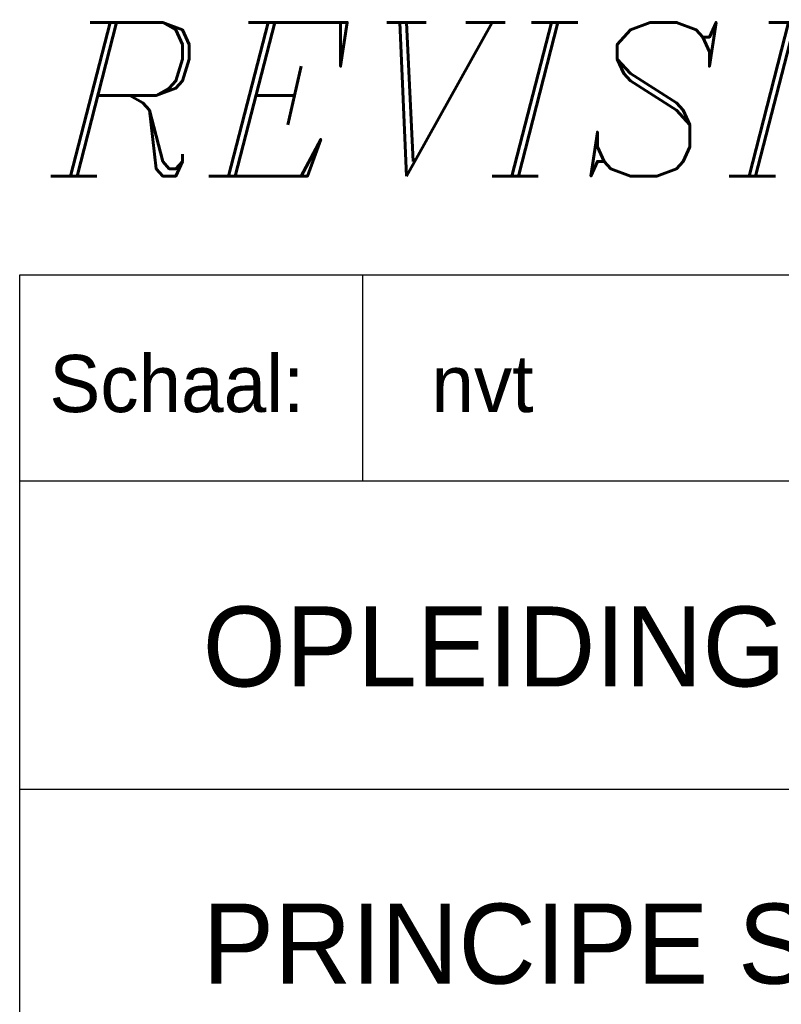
# Model space of a CAD drawing. Extents: x 0 to 1189, y 0 to 841.
# Tile 17 of 27: x 1004 to 1037, y 41 to 84. Entities that reach past the tile are written whole.
import ezdxf

# ---------------------------------------------------------------- set-up
doc = ezdxf.new("R2010")
doc.units = 0
doc.layers.get('0').update_dxf_attribs({"linetype": 'CONTINUOUS'})
doc.layers.add('BL$4----', color=7, linetype='CONTINUOUS')
doc.layers.add('WL561---', color=4, linetype='CONTINUOUS')
doc.styles.add('BURO-025', font='BUROFONT.shx', dxfattribs={"height": 2.5})
doc.styles.add('BURO-035', font='BUROFONT.shx', dxfattribs={"height": 3.5})
doc.styles.add('BURO-050', font='BUROFONT.shx', dxfattribs={"height": 5})
doc.styles.add('ITALICC', font='italicc', dxfattribs={"width": 10, "height": 10})

# ---------------------------------------------------------------- blocks, each defined once
blk = doc.blocks.new('KUIJPERSKLEUR')
at = {"color": 1}
for p, q in [((-185, 10), (-185, 73)), ((-185, 73), (-10, 73)), ((-170, 64), (-170, 73)), ((-185, 64), (-10, 64)), ((-185, 50.5), (-55, 50.5))]:
    blk.add_line(p, q, dxfattribs=at)
at = {"color": 1, "style": 'BURO-025'}
blk.add_text('Schaal:', height=2.5, dxfattribs=at).set_placement((-183.704, 67))
at = {"color": 150, "style": 'BURO-025'}
for tag, p in [('TKSCHAAL', (-167, 67)), ('TKBLADNR', (-124, 67)), ('TKDATCREAT', (-81, 67)), ('TKDATA', (-30, 67)), ('TKINIT', (-30, 58)), ('PRPRLEID', (-30, 49)), ('PRGRLEID', (-30, 40))]:
    blk.add_attdef(tag, p, '', height=2.5, dxfattribs=at)
at = {"color": 3, "style": 'BURO-035'}
for tag, p in [('PROMSCHR', (-177, 55)), ('TK1OMSCHR', (-177, 42))]:
    blk.add_attdef(tag, p, '', height=3.5, dxfattribs=at)
at = {"color": 1, "style": 'BURO-025'}
blk.add_attdef('TKFILE', (-4, 40), '', height=2.5, rotation=90, dxfattribs=at)
blk.add_attdef('PRNAAM', (-30, 31.5), '', height=2.5, dxfattribs=at)
at = {"color": 4, "style": 'BURO-050'}
blk.add_attdef('TKTEKNR', (-48, 19), '', height=5, dxfattribs=at)

msp = doc.modelspace()

# ---------------------------------------------------------------- block references
at = {"layer": 'BL$4----'}
ref = msp.add_blockref('KUIJPERSKLEUR', (1189, 0), dxfattribs=at)
ref.add_attrib('TKSCHAAL', 'nvt', (1022, 67), dxfattribs={"layer": '0', "color": 150, "height": 2.5, "style": 'BURO-025'})
ref.add_attrib('PROMSCHR', 'OPLEIDINGSCENTRUM KM-LAAN HELMOND', (1012, 55), dxfattribs={"layer": '0', "color": 3, "height": 3.5, "style": 'BURO-035'})
ref.add_attrib('TK1OMSCHR', 'PRINCIPE SCHEMA VENTILATIE+KOELING DEEL A', (1012, 42), dxfattribs={"layer": '0', "color": 3, "height": 3.5, "style": 'BURO-035'})

# ---------------------------------------------------------------- texts
at = {"layer": 'WL561---', "color": 5, "linetype": 'CONTINUOUS', "style": 'ITALICC'}
msp.add_text('REVISIE DECEMBER 2002', height=6.72, dxfattribs=at).set_placement((1005.356, 77.326))

doc.saveas('drawing.dxf')
